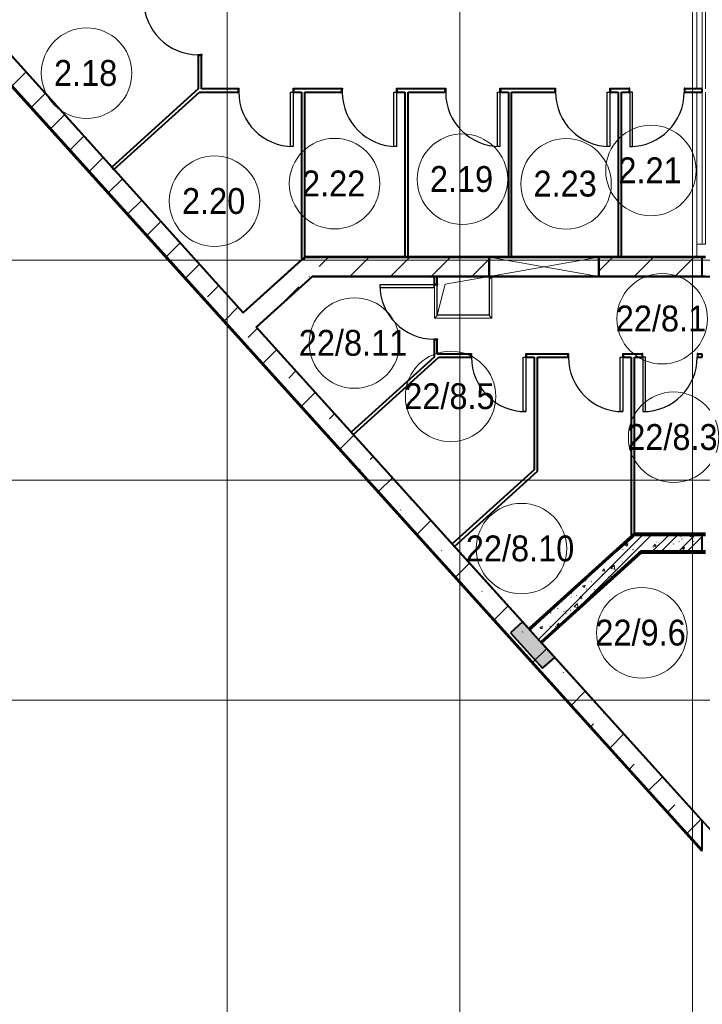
# Model space of a CAD drawing. Header units: millimetres. Extents: x -415896 to 1265883, y -383017 to -57457.
# Tile 14 of 95: x 38583 to 49144, y -351022 to -335795. Entities that reach past the tile are written whole.
import ezdxf

# ---------------------------------------------------------------- set-up
doc = ezdxf.new("R2010")
doc.units = ezdxf.units.MM
doc.linetypes.add('Линия сетки', pattern=[25, 20, -2.5, 0, -2.5])
for name, color, linetype, lineweight in [('A-000-M_MASS', 7, 'Continuous', 18), ('A-010-A_ROOM', 7, 'Continuous', 20), ('A-200-M_WALL', 7, 'Continuous', 18), ('A-200-M_WALL_EXT', 7, 'Continuous', 18), ('A-200-M_WALL_INT', 7, 'Continuous', 18), ('A-200-M_WALL_PAT', 7, 'Continuous', 40), ('A-314-M_WINDOW', 7, 'Continuous', 18), ('A-325-M_DOOR', 7, 'Continuous', 18), ('A-325-M_DOOR__FRAME', 7, 'Continuous', 30), ('A-325-M_DOOR_PANEL', 7, 'Continuous', 30), ('S-280-M_STRUCT_FRAME', 7, 'Continuous', 18), ('Z-030-M_GRID', 7, 'Continuous', 9), ('Z-060-M_DETAIL', 7, 'Continuous', 18)]:
    doc.layers.add(name, color=color, linetype=linetype, lineweight=lineweight)
doc.styles.add('Arial_2', font='arial.ttf', dxfattribs={"width": 0.9, "height": 400})
pattern_1 = [(50, (0, 0), (437.2423, -38.2536), [45.72, -502.92]), (355, (0, 0), (-84.5828, 458.5367), [36.576, -402.336]), (100.451, (36.44, -3.2), (352.662, 420.2802), [38.856, -427.416]), (46.184, (0, 121.9), (650.59, -100.9033), [68.58, -754.38]), (96.636, (54.2, 113.5), (569.766, 593.826), [58.284, -641.125]), (351.184, (0, 121.9), (569.772, 593.8214), [54.864, -603.504]), (21, (60.96, 91.44), (363.875, -245.4366), [45.72, -502.92]), (326, (60.96, 91.44), (148.3253, 442.0518), [36.576, -402.336]), (71.451, (91.3, 71), (512.201, 196.6115), [38.856, -427.416]), (37.5, (0, 0), (7.41278, 202.9318), [6.706, -390.754, 6.706, -401.726, -403.86]), (37.5, (0, 0), (7.41278, 202.9318), [-805.891, 6.706, -397.154]), (7.5, (0, 0), (160.36715, 240.43305), [6.706, -226.162, 6.706, -381.61, -153.924]), (7.5, (0, 0), (160.36715, 240.43305), [-621.182, 6.706, -147.218]), (327.5, (-135.94, 0), (325.41783, -13.7491), [6.706, -145.694, 6.706, -468.782, -630.936]), (327.5, (-135.94, 0), (325.41783, -13.7491), [-627.888, 6.706, -624.23]), (317.5, (-196.9, 0), (355.51, 61.0244), [6.706, -191.414, 6.706, -309.067, -448.056]), (317.5, (-196.9, 0), (355.51, 61.0244), [-513.893, 6.706, -441.35])]
pattern_2 = [(45, (0, 0), (-202.0558, 202.0558), []), (45, (134.7, 0), (-202.0558, 202.0558), [])]
pattern_3 = [(0, (0, 0), (812.8, 203.2), [67.056, -542.544, 67.056, -542.544, -3251.2]), (0, (0, 0), (812.8, 203.2), [-1219.2, 67.056, -1152.144, 67.056, -542.544, -1422.4]), (0, (0, 0), (812.8, 203.2), [-3048, 67.056, -339.344, 67.056, -948.944]), (120, (304.8, 101.6), (-582.37636, 602.30545), [67.056, -542.544, 67.056, -542.544, -3251.2]), (120, (304.8, 101.6), (-582.37636, 602.30545), [-1219.2, 67.056, -1152.144, 67.056, -542.544, -1422.4]), (120, (304.8, 101.6), (-582.37636, 602.30545), [-3048, 67.056, -339.344, 67.056, -948.944]), (240, (406.4, 508), (-230.42364, -805.50545), [67.056, -542.544, 67.056, -542.544, -3251.2]), (240, (406.4, 508), (-230.42364, -805.50545), [-1219.2, 67.056, -1152.144, 67.056, -542.544, -1422.4]), (240, (406.4, 508), (-230.42364, -805.50545), [-3048, 67.056, -339.344, 67.056, -948.944])]
pattern_4 = [(45, (0, 0), (-628.618, 628.618), []), (45, (628.6, 0), (-628.618, 628.618), [1111.25, -222.25, 6.706, -215.544])]

# ---------------------------------------------------------------- blocks, each defined once
blk = doc.blocks.new('101_Дверь_Однопольная - _ПЧ_800х2000_ПХА_Пр-4228279-B2_-11_400_')
at = {"layer": 'A-325-M_DOOR', "color": 253, "lineweight": 30, "true_color": 0xaaaaaa}
for p, q in [((-431, 25), (-430, 25)), ((-431, -35), (-431, 25)), ((-430, 25), (-430, -35)), ((430, -35), (430, 25)), ((430, 25), (431, 25)), ((431, 25), (431, -35)), ((-430, -35), (-431, -35)), ((431, -35), (430, -35))]:
    blk.add_line(p, q, dxfattribs=at)
at = {"layer": 'A-325-M_DOOR__FRAME', "color": 253, "true_color": 0xaaaaaa}
for p, q in [((-430, 25), (-420, 25)), ((-430, -35), (-430, 25)), ((-420, 25), (-420, -15)), ((420, 25), (430, 25)), ((420, -15), (420, 25)), ((430, 25), (430, -35)), ((-419, -35), (-430, -35)), ((-420, -15), (-419, -15)), ((-419, -15), (-419, -35)), ((419, -15), (420, -15)), ((419, -35), (419, -15)), ((430, -35), (419, -35))]:
    blk.add_line(p, q, dxfattribs=at)
at = {"layer": 'A-325-M_DOOR_PANEL', "color": 253, "true_color": 0xaaaaaa}
for p, q in [((-420, 865), (-380, 865)), ((-420, 25), (-420, 865)), ((-380, 865), (-380, 25)), ((-380, 25), (-420, 25))]:
    blk.add_line(p, q, dxfattribs=at)
blk.add_arc((-420, 25), 840, 0, 90, dxfattribs=at)
blk = doc.blocks.new('101_Дверь_Однопольная - _ПЧ_800х2000_Кладовая_Пр-4171002-B2_-11_400_')
at = {"layer": 'A-325-M_DOOR', "color": 253, "lineweight": 30, "true_color": 0xaaaaaa}
for p, q in [((-431, 25), (-430, 25)), ((-431, -35), (-431, 25)), ((-430, 25), (-430, -35)), ((430, -35), (430, 25)), ((430, 25), (431, 25)), ((431, 25), (431, -35)), ((-430, -35), (-431, -35)), ((431, -35), (430, -35))]:
    blk.add_line(p, q, dxfattribs=at)
at = {"layer": 'A-325-M_DOOR__FRAME', "color": 253, "true_color": 0xaaaaaa}
for p, q in [((-430, 25), (-420, 25)), ((-430, -35), (-430, 25)), ((-420, 25), (-420, -15)), ((420, 25), (430, 25)), ((420, -15), (420, 25)), ((430, 25), (430, -35)), ((-419, -35), (-430, -35)), ((-420, -15), (-419, -15)), ((-419, -15), (-419, -35)), ((419, -15), (420, -15)), ((419, -35), (419, -15)), ((430, -35), (419, -35))]:
    blk.add_line(p, q, dxfattribs=at)
at = {"layer": 'A-325-M_DOOR_PANEL', "color": 253, "true_color": 0xaaaaaa}
for p, q in [((-420, 865), (-380, 865)), ((-420, 25), (-420, 865)), ((-380, 865), (-380, 25)), ((-380, 25), (-420, 25))]:
    blk.add_line(p, q, dxfattribs=at)
blk.add_arc((-420, 25), 840, 0, 90, dxfattribs=at)
blk = doc.blocks.new('101_Дверь_Однопольная - _ПЧ_800х2000_Кладовая_Л-4171007-B2_-11_400_')
at = {"layer": 'A-325-M_DOOR', "color": 253, "lineweight": 30, "true_color": 0xaaaaaa}
for p, q in [((-430, 25), (-431, 25)), ((-431, 25), (-431, -35)), ((-430, -35), (-430, 25)), ((431, 25), (430, 25)), ((430, 25), (430, -35)), ((431, -35), (431, 25)), ((-431, -35), (-430, -35)), ((430, -35), (431, -35))]:
    blk.add_line(p, q, dxfattribs=at)
at = {"layer": 'A-325-M_DOOR__FRAME', "color": 253, "true_color": 0xaaaaaa}
for p, q in [((-420, 25), (-430, 25)), ((-430, 25), (-430, -35)), ((-420, -15), (-420, 25)), ((430, 25), (420, 25)), ((420, 25), (420, -15)), ((430, -35), (430, 25)), ((-430, -35), (-419, -35)), ((-419, -15), (-420, -15)), ((-419, -35), (-419, -15)), ((420, -15), (419, -15)), ((419, -15), (419, -35)), ((419, -35), (430, -35))]:
    blk.add_line(p, q, dxfattribs=at)
at = {"layer": 'A-325-M_DOOR_PANEL', "color": 253, "true_color": 0xaaaaaa}
for p, q in [((420, 865), (380, 865)), ((380, 865), (380, 25)), ((420, 25), (420, 865)), ((380, 25), (420, 25))]:
    blk.add_line(p, q, dxfattribs=at)
blk.add_arc((420, 25), 840, 90, 180, dxfattribs=at)
blk = doc.blocks.new('101_Дверь_Однопольная - _ПЧ_800х2000_ПХА_Л-4230459-B2_-11_400_')
at = {"layer": 'A-325-M_DOOR', "color": 253, "lineweight": 30, "true_color": 0xaaaaaa}
for p, q in [((-430, 25), (-431, 25)), ((-431, 25), (-431, -35)), ((-430, -35), (-430, 25)), ((431, 25), (430, 25)), ((430, 25), (430, -35)), ((431, -35), (431, 25)), ((-431, -35), (-430, -35)), ((430, -35), (431, -35))]:
    blk.add_line(p, q, dxfattribs=at)
at = {"layer": 'A-325-M_DOOR__FRAME', "color": 253, "true_color": 0xaaaaaa}
for p, q in [((-420, 25), (-430, 25)), ((-430, 25), (-430, -35)), ((-420, -15), (-420, 25)), ((430, 25), (420, 25)), ((420, 25), (420, -15)), ((430, -35), (430, 25)), ((-430, -35), (-419, -35)), ((-419, -15), (-420, -15)), ((-419, -35), (-419, -15)), ((420, -15), (419, -15)), ((419, -15), (419, -35)), ((419, -35), (430, -35))]:
    blk.add_line(p, q, dxfattribs=at)
at = {"layer": 'A-325-M_DOOR_PANEL', "color": 253, "true_color": 0xaaaaaa}
for p, q in [((420, 865), (380, 865)), ((380, 865), (380, 25)), ((420, 25), (420, 865)), ((380, 25), (420, 25))]:
    blk.add_line(p, q, dxfattribs=at)
blk.add_arc((420, 25), 840, 90, 180, dxfattribs=at)
blk = doc.blocks.new('105_Приямок_C крышкой - 600х800-V74-B2_-11_400_')
at = {"layer": 'A-314-M_WINDOW', "color": 253, "true_color": 0xaaaaaa}
for p, q in [((445, 322), (445, -323)), ((-445, -323), (-445, 193)), ((445, -323), (-445, -323))]:
    blk.add_line(p, q, dxfattribs=at)
at = {"layer": 'S-280-M_STRUCT_FRAME', "color": 253, "true_color": 0xaaaaaa}
for p, q in [((400, 278), (445, 322)), ((-400, -278), (-445, -323)), ((400, -278), (445, -323))]:
    blk.add_line(p, q, dxfattribs=at)
blk = doc.blocks.new('CP_ДШ_Hanytex_TopJoint 24C_Половина - CP_ДШ_Hanytex_TopJoint 24C_Половина-V96-B2_-11_400_')
at = {"layer": 'A-000-M_MASS', "color": 253, "true_color": 0xaaaaaa}
for p, q in [((200, 110), (0, 110)), ((0, -25), (0, 25)), ((200, 110), (200, -25))]:
    blk.add_line(p, q, dxfattribs=at)
blk = doc.blocks.new('CP_ДШ_Hanytex_TopJoint 24C - CP_ДШ_Hanytex_TopJoint 24C-3950286-B2_-11_400_')
at = {"layer": 'A-000-M_MASS', "color": 253, "true_color": 0xaaaaaa}
for p, q in [((1200, 110), (0, 110)), ((1200, 25), (0, 25)), ((0, 25), (0, -25)), ((0, -25), (0, 25)), ((3600, 110), (1250, 110)), ((3600, 25), (1250, 25)), ((3600, -25), (3600, 25)), ((3600, 25), (3600, -110)), ((0, -25), (1200, -25)), ((1200, -110), (0, -110)), ((1250, -25), (3600, -25)), ((3600, -110), (1250, -110))]:
    blk.add_line(p, q, dxfattribs=at)
blk = doc.blocks.new('135_SLK_GD_AR_rvt-1-B2_-11_400_')
at = {"layer": 'A-200-M_WALL_PAT', "lineweight": 9, "true_color": 0xaaaaaa}
h = blk.add_hatch(dxfattribs=at)
h.set_pattern_fill('FP_4', color=253, style=0, pattern_type=2)
h.set_pattern_definition(pattern_3)
h.paths.add_polyline_path([(55031, 16485), (56680, 17975), (56650, 17975), (55017, 16500)])
h = blk.add_hatch(dxfattribs=at)
h.set_pattern_fill('FP_1', color=253, style=0, pattern_type=2)
h.set_pattern_definition(pattern_1)
h.paths.add_polyline_path([(57700, 17700), (57700, 17950), (56650, 17948), (56375, 17700), (57569, 17700)])
h = blk.add_hatch(dxfattribs=at)
h.set_pattern_fill('FP_2', color=253, style=0, pattern_type=2)
h.set_pattern_definition(pattern_2)
h.paths.add_polyline_path([(57700, 17700), (57700, 17950), (56650, 17948), (56375, 17700), (57569, 17700)])
h = blk.add_hatch(dxfattribs=at)
h.set_pattern_fill('FP_1', color=253, style=0, pattern_type=2)
h.set_pattern_definition(pattern_1)
h.paths.add_polyline_path([(55198, 16300), (56748, 17700), (56375, 17700), (55031, 16485)])
h = blk.add_hatch(dxfattribs=at)
h.set_pattern_fill('FP_2', color=253, style=0, pattern_type=2)
h.set_pattern_definition(pattern_2)
h.paths.add_polyline_path([(55198, 16300), (56748, 17700), (56375, 17700), (55031, 16485)])
h = blk.add_hatch(dxfattribs=at)
h.set_pattern_fill('FP_4', color=253, style=0, pattern_type=2)
h.set_pattern_definition(pattern_3)
h.paths.add_polyline_path([(55212, 16285), (56756, 17680), (56726, 17680), (55198, 16300)])
at = {"layer": 'A-200-M_WALL_PAT', "lineweight": 18, "true_color": 0xcbcbcb}
blk.add_hatch(color=9, dxfattribs=at).paths.add_polyline_path([(55230, 15891), (55416, 16059), (54920, 16608), (54734, 16441), (54912, 16243)])
at = {"layer": 'A-200-M_WALL', "color": 253, "lineweight": 40, "true_color": 0xaaaaaa}
for p, q in [((56650, 17975), (55019, 16501)), ((56650, 17970), (56650, 17975)), ((56650, 17975), (56650, 17970)), ((56650, 17950), (56650, 17970)), ((57700, 17970), (56650, 17970)), ((56650, 17970), (56650, 17950)), ((57750, 17970), (57700, 17970)), ((56625, 17926), (56650, 17948)), ((56650, 17948), (56625, 17926)), ((57700, 17950), (56652, 17950)), ((56652, 17950), (57700, 17950)), ((56375, 17700), (55032, 16487)), ((55032, 16487), (56375, 17700)), ((55200, 16301), (56720, 17675)), ((56720, 17675), (55200, 16301)), ((55213, 16286), (56750, 17675)), ((56726, 17680), (56720, 17675)), ((56748, 17700), (57700, 17700)), ((57700, 17700), (56748, 17700)), ((56750, 17675), (56756, 17680)), ((56756, 17680), (57700, 17680)), ((57700, 17680), (57750, 17680)), ((54920, 16608), (54734, 16441)), ((55031, 16485), (54920, 16608)), ((55019, 16501), (55017, 16500)), ((55031, 16485), (55198, 16300)), ((54734, 16441), (55230, 15891)), ((55416, 16059), (55198, 16300)), ((55212, 16285), (55213, 16286)), ((55230, 15891), (55416, 16059))]:
    blk.add_line(p, q, dxfattribs=at)
at = {"layer": 'A-200-M_WALL_INT', "color": 253, "lineweight": 40, "true_color": 0xaaaaaa}
for p, q in [((36653, 36824), (50599, 21390)), ((50599, 21393), (36655, 36825)), ((49900, 25369), (49900, 24850)), ((49950, 24850), (49950, 25369)), ((49900, 24850), (48564, 23642)), ((50519, 24850), (49950, 24850)), ((52119, 24850), (51381, 24850)), ((53719, 24850), (52981, 24850)), ((55419, 24850), (54581, 24850)), ((56569, 24850), (56281, 24850)), ((57700, 24850), (57431, 24850)), ((57700, 24800), (57700, 24850)), ((48597, 23605), (49919, 24800)), ((49919, 24800), (49950, 24800)), ((49950, 24800), (50519, 24800)), ((51381, 24800), (51500, 24800)), ((51500, 24800), (51500, 22226)), ((51550, 24800), (52119, 24800)), ((51550, 22226), (51550, 24800)), ((52981, 24800), (53100, 24800)), ((53100, 24800), (53100, 22250)), ((53150, 24800), (53719, 24800)), ((53150, 22250), (53150, 24800)), ((54581, 24800), (54700, 24800)), ((54700, 24800), (54700, 22250)), ((54750, 24800), (55419, 24800)), ((54750, 22250), (54750, 24800)), ((56281, 24800), (56400, 24800)), ((56400, 24800), (56400, 22250)), ((56450, 24800), (56569, 24800)), ((56450, 22250), (56450, 24800)), ((57431, 24800), (57700, 24800)), ((48564, 23642), (48597, 23605)), ((51550, 22252), (50599, 21393)), ((50601, 21391), (51551, 22250)), ((51553, 22252), (51550, 22252)), ((51551, 22250), (54400, 22250)), ((57748, 22252), (51553, 22252)), ((53100, 22250), (53150, 22250)), ((56100, 22250), (57750, 22250)), ((56400, 22250), (56450, 22250)), ((51500, 22226), (51550, 22226)), ((51664, 21948), (50802, 21169)), ((50803, 21167), (51667, 21948)), ((51667, 21950), (51664, 21948)), ((51678, 21950), (51667, 21950)), ((51667, 21948), (51678, 21948)), ((53098, 21950), (51678, 21950)), ((51678, 21948), (53098, 21948)), ((53152, 21950), (53098, 21950)), ((53098, 21948), (53152, 21948)), ((54400, 21950), (53152, 21950)), ((53152, 21948), (54698, 21948)), ((53600, 21950), (53550, 21950)), ((53550, 21950), (53550, 21831)), ((53600, 21831), (53600, 21950)), ((54698, 21948), (54752, 21948)), ((54752, 21948), (56398, 21948)), ((56398, 21950), (56100, 21950)), ((56452, 21950), (56398, 21950)), ((56398, 21948), (56452, 21948)), ((57750, 21950), (56452, 21950)), ((56452, 21948), (58250, 21948)), ((50599, 21390), (50601, 21391)), ((50802, 21169), (50800, 21167)), ((50800, 21167), (55017, 16500)), ((55015, 16505), (50803, 21167)), ((53550, 20969), (53550, 20750)), ((53600, 20750), (53600, 20969)), ((53550, 20750), (53550, 20700)), ((54119, 20750), (53600, 20750)), ((55619, 20750), (54981, 20750)), ((56769, 20750), (56481, 20750)), ((57700, 20750), (57631, 20750)), ((57700, 20700), (57700, 20750)), ((53550, 20700), (52269, 19542)), ((52302, 19505), (53625, 20700)), ((53625, 20700), (54119, 20700)), ((54981, 20700), (55100, 20700)), ((55100, 20700), (55100, 18960)), ((55150, 18938), (55150, 20700)), ((55150, 20700), (55619, 20700)), ((56481, 20700), (56600, 20700)), ((56600, 20700), (56600, 17926)), ((56650, 17975), (56650, 20700)), ((56650, 20700), (56769, 20700)), ((57631, 20700), (57700, 20700)), ((52269, 19542), (52302, 19505)), ((55100, 18960), (53831, 17813)), ((53864, 17776), (55100, 18893)), ((55100, 18893), (55150, 18938)), ((56642, 17975), (55015, 16505)), ((56375, 17700), (56680, 17975)), ((56680, 17975), (56642, 17975)), ((57700, 17975), (56650, 17975)), ((57750, 17975), (57700, 17975)), ((56625, 17926), (56375, 17700)), ((56600, 17926), (56625, 17926)), ((56650, 17948), (56650, 17950)), ((56652, 17950), (56650, 17948)), ((56650, 17950), (56652, 17950)), ((57700, 17700), (57700, 17950)), ((57700, 17950), (57750, 17950)), ((53831, 17813), (53864, 17776)), ((55217, 16282), (56758, 17675)), ((56720, 17675), (56748, 17700)), ((56748, 17700), (56726, 17680)), ((56758, 17675), (57700, 17675)), ((57750, 17700), (57700, 17700)), ((57700, 17675), (57750, 17675)), ((55017, 16500), (55031, 16485)), ((55032, 16487), (55031, 16485)), ((55031, 16485), (55032, 16487)), ((55198, 16300), (55200, 16301)), ((55200, 16301), (55198, 16300)), ((55198, 16300), (55212, 16285)), ((55212, 16285), (57923, 13285)), ((57924, 13286), (55217, 16282))]:
    blk.add_line(p, q, dxfattribs=at)
at = {"layer": 'A-000-M_MASS', "color": 253, "lineweight": 18, "true_color": 0xaaaaaa}
for name, p, rotation in [('CP_ДШ_Hanytex_TopJoint 24C - CP_ДШ_Hanytex_TopJoint 24C-3950286-B2_-11_400_', (57725, 26050), 269.9999999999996), ('CP_ДШ_Hanytex_TopJoint 24C_Половина - CP_ДШ_Hanytex_TopJoint 24C_Половина-V96-B2_-11_400_', (57725, 22250), 89.9999999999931)]:
    blk.add_blockref(name, p, dxfattribs=dict(at, rotation=rotation))
at = {"layer": 'A-314-M_WINDOW', "color": 253, "lineweight": 18, "true_color": 0xaaaaaa}
blk.add_blockref('105_Приямок_C крышкой - 600х800-V74-B2_-11_400_', (54000, 21627), dxfattribs=at)
at = {"layer": 'A-325-M_DOOR', "color": 253, "lineweight": 18, "true_color": 0xaaaaaa}
for name, p, rotation in [('101_Дверь_Однопольная - _ПЧ_800х2000_ПХА_Л-4230459-B2_-11_400_', (49925, 25800), 89.99999999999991), ('101_Дверь_Однопольная - _ПЧ_800х2000_ПХА_Пр-4228279-B2_-11_400_', (50950, 24825), 180), ('101_Дверь_Однопольная - _ПЧ_800х2000_ПХА_Пр-4228279-B2_-11_400_', (52550, 24825), 180), ('101_Дверь_Однопольная - _ПЧ_800х2000_ПХА_Пр-4228279-B2_-11_400_', (54150, 24825), 180), ('101_Дверь_Однопольная - _ПЧ_800х2000_ПХА_Пр-4228279-B2_-11_400_', (55850, 24825), 180), ('101_Дверь_Однопольная - _ПЧ_800х2000_ПХА_Л-4230459-B2_-11_400_', (57000, 24825), 180), ('101_Дверь_Однопольная - _ПЧ_800х2000_Кладовая_Л-4171007-B2_-11_400_', (53575, 21400), 89.99999999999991), ('101_Дверь_Однопольная - _ПЧ_800х2000_Кладовая_Пр-4171002-B2_-11_400_', (54550, 20725), 180), ('101_Дверь_Однопольная - _ПЧ_800х2000_Кладовая_Пр-4171002-B2_-11_400_', (56050, 20725), 180), ('101_Дверь_Однопольная - _ПЧ_800х2000_Кладовая_Л-4171007-B2_-11_400_', (57200, 20725), 180)]:
    blk.add_blockref(name, p, dxfattribs=dict(at, rotation=rotation))
blk = doc.blocks.new('ADSK_ОбобщеннаяМодель_ОтверстиеПрямоугольное_вПерекрытии - ADSK_ОтверстиеПрямоугольное_вПерекрытии-V246-B2_-11_400_')
at = {"layer": 'A-000-M_MASS', "color": 253, "true_color": 0xaaaaaa}
for p, q in [((-400, -300), (-280, 180)), ((-280, 180), (400, 300))]:
    blk.add_line(p, q, dxfattribs=at)
at = {"layer": 'A-000-M_MASS', "color": 253, "lineweight": 30, "true_color": 0xaaaaaa}
for p, q in [((-400, -300), (-400, 170)), ((400, 300), (400, -300)), ((400, -300), (-400, -300))]:
    blk.add_line(p, q, dxfattribs=at)
blk = doc.blocks.new('231_Отверстие прямоуг _Окно_Стена_ - Отверстие-2006475-B2_-11_400_')
at = {"layer": 'A-314-M_WINDOW', "color": 253, "lineweight": 50, "true_color": 0xaaaaaa}
for p, q in [((-725, -150), (-725, 150)), ((-725, 150), (975, 150)), ((975, 150), (975, -150)), ((975, -150), (-725, -150))]:
    blk.add_line(p, q, dxfattribs=at)
at = {"layer": 'Z-060-M_DETAIL', "color": 253, "true_color": 0xaaaaaa}
for p, q in [((-725, 150), (-725, -150)), ((975, 150), (-725, 150)), ((975, 150), (-725, -150)), ((-725, 150), (975, -150)), ((975, 150), (975, -150)), ((-725, -150), (975, -150))]:
    blk.add_line(p, q, dxfattribs=at)
blk = doc.blocks.new('135_SLK_GD_KR_rvt-1-B2_-11_400_')
at = {"layer": 'A-200-M_WALL_PAT', "lineweight": 9, "true_color": 0xaaaaaa}
h = blk.add_hatch(dxfattribs=at)
h.set_pattern_fill('FP_5', color=253, style=0, pattern_type=2)
h.set_pattern_definition(pattern_4)
h.paths.add_polyline_path([(57700, 13084), (57700, 13531), (15667, 60050), (15262, 60050), (57569, 13228)])
h = blk.add_hatch(dxfattribs=at)
h.set_pattern_fill('FP_5', color=253, style=0, pattern_type=2)
h.set_pattern_definition(pattern_4)
h.paths.add_polyline_path([(57569, 21950), (57700, 21950), (57700, 22250), (56100, 22250), (56100, 21950)])
h.paths.add_polyline_path([(52023, 21950), (54400, 21950), (54400, 22250), (51551, 22250), (51219, 21950), (51667, 21950)])
h = blk.add_hatch(dxfattribs=at)
h.set_pattern_fill('FP_5', color=253, style=0, pattern_type=2)
h.set_pattern_definition(pattern_4)
h.paths.add_polyline_path([(50800, 21167), (51667, 21950), (51219, 21950), (50599, 21390)])
at = {"layer": 'A-200-M_WALL', "color": 253, "lineweight": 40, "true_color": 0xaaaaaa}
for p, q in [((15255, 60043), (57693, 13077)), ((15258, 60046), (57696, 13079)), ((15261, 60049), (57699, 13082)), ((15262, 60050), (57700, 13084)), ((57700, 13084), (15262, 60050))]:
    blk.add_line(p, q, dxfattribs=at)
at = {"layer": 'A-200-M_WALL_EXT', "color": 253, "lineweight": 40, "true_color": 0xaaaaaa}
for p, q in [((15248, 60037), (57685, 13070)), ((50599, 21390), (15667, 60050)), ((51551, 22250), (51219, 21950)), ((54400, 22250), (51551, 22250)), ((57700, 22250), (56100, 22250)), ((57700, 21950), (57700, 22250)), ((51219, 21950), (50599, 21390)), ((50800, 21167), (51667, 21950)), ((51667, 21950), (54400, 21950)), ((56100, 21950), (57700, 21950)), ((57700, 13531), (50800, 21167)), ((57700, 13084), (57700, 13531)), ((57685, 13070), (57700, 13084))]:
    blk.add_line(p, q, dxfattribs=at)
at = {"layer": 'A-000-M_MASS', "color": 253, "lineweight": 18, "true_color": 0xaaaaaa}
blk.add_blockref('ADSK_ОбобщеннаяМодель_ОтверстиеПрямоугольное_вПерекрытии - ADSK_ОтверстиеПрямоугольное_вПерекрытии-V246-B2_-11_400_', (54000, 21650), dxfattribs=at)
at = {"layer": 'A-314-M_WINDOW', "color": 253, "lineweight": 18, "true_color": 0xaaaaaa}
blk.add_blockref('231_Отверстие прямоуг _Окно_Стена_ - Отверстие-2006475-B2_-11_400_', (55125, 22100), dxfattribs=at)
blk = doc.blocks.new('050_Марка_Помещение - Номер-620969-B2_-11_400_')
at = {"layer": 'A-010-A_ROOM', "color": 253, "true_color": 0xaaaaaa}
blk.add_circle((0, 0), 3.5, dxfattribs=at)
blk = doc.blocks.new('-2 этаж')
at = {"layer": 'Z-030-M_GRID', "color": 253, "linetype": 'Линия сетки', "true_color": 0xaaaaaa}
for p, q in [((309442.3, -369625.3), (309442.3, -260674.3)), ((313042.3, -369625.1), (313042.3, -260674.1)), ((316642.3, -369624.9), (316642.3, -260673.9)), ((415042.3, -327727.3), (255412.6, -327727.3)), ((415042.6, -331127.3), (255412.8, -331127.3)), ((415042.8, -334527.3), (255413, -334527.3))]:
    blk.add_line(p, q, dxfattribs=at)
at = {"lineweight": 5}
for name in ['135_SLK_GD_KR_rvt-1-B2_-11_400_', '135_SLK_GD_AR_rvt-1-B2_-11_400_']:
    blk.add_blockref(name, (259092.3, -349927.3), dxfattribs=at)
at = {"layer": 'A-010-A_ROOM', "color": 253, "true_color": 0xaaaaaa, "xscale": 199.9999999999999, "yscale": 199.9999999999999, "zscale": 199.9999999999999}
for p in [(307266.3, -324833.3), (315998.1, -326338.1), (311103.1, -326541.6), (313081.2, -326473.1), (314684.2, -326544.5), (309246.2, -326813.2), (316171.3, -328630.7), (311410.4, -329006.9), (312898.7, -329831.9), (316348.5, -330463.7), (313994.3, -332186.1), (315856, -333488)]:
    blk.add_blockref('050_Марка_Помещение - Номер-620969-B2_-11_400_', p, dxfattribs=at)
at = {"layer": 'A-010-A_ROOM', "color": 253, "lineweight": 9, "true_color": 0xaaaaaa, "char_height": 400, "attachment_point": 1, "style": 'Arial_2'}
for s, insert, width in [('2.18', (306762.7, -324629.9), 1212.151), ('2.21', (315494.5, -326134.7), 1212.151), ('2.19', (312577.6, -326269.7), 1212.151), ('2.22', (310599.6, -326338.2), 1212.151), ('2.23', (314180.7, -326341), 1212.151), ('2.20', (308742.6, -326609.8), 1212.151), ('22/8.1', (315453.6, -328427.2), 1731.645), ('22/8.11', (310549.5, -328803.5), 2077.974), ('22/8.5', (312181, -329628.5), 1731.645), ('22/8.3', (315630.7, -330260.3), 1731.645), ('22/8.10', (313133.4, -331982.7), 2077.974), ('22/9.6', (315138.2, -333284.5), 1731.645)]:
    blk.add_mtext(s, dxfattribs=dict(at, insert=insert, width=width))

msp = doc.modelspace()

# ---------------------------------------------------------------- block references
at = {"color": 0}
msp.add_blockref('-2 этаж', (-267648, -11789), dxfattribs=at)

doc.saveas('drawing.dxf')
